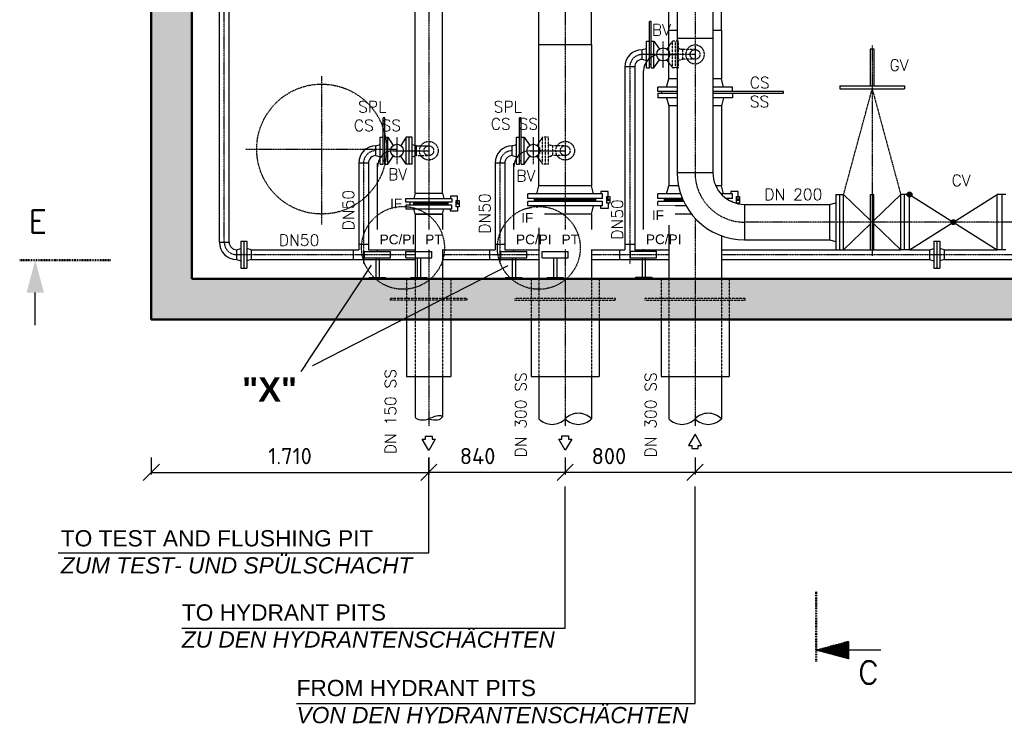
# Model space of a CAD drawing. Header units: millimetres. Extents: x -197187 to 241957296, y -45270 to 70505.
# Tile 62 of 116: x 41489 to 47554, y 1117 to 5499. Entities that reach past the tile are written whole.
import ezdxf
from ezdxf.enums import TextEntityAlignment as Align

# ---------------------------------------------------------------- set-up
doc = ezdxf.new("R2010")
doc.units = ezdxf.units.MM
doc.header["$LTSCALE"] = 0.5
doc.linetypes.add('DASHDOT', pattern=[1, 0.5, -0.25, 0, -0.25])
doc.linetypes.add('HIDDEN', pattern=[0.375, 0.25, -0.125])
for name, color, linetype in [('17', 7, 'Continuous'), ('21', 7, 'Continuous'), ('41', 7, 'Continuous'), ('BEMAßUNG', 7, 'Continuous'), ('Beschriftung', 7, 'Continuous'), ('P-MU050ENTL', 7, 'Continuous'), ('P-MU150AUSL', 7, 'Continuous'), ('P-MU200EINL', 7, 'Continuous'), ('P-MU250AUSL', 7, 'Continuous'), ('P-MU250AUSL1', 7, 'Continuous'), ('P-MU300AUSL', 7, 'Continuous')]:
    doc.layers.add(name, color=color, linetype=linetype)
doc.styles.add('LBB3.5M1000', font='isocp.shx', dxfattribs={"height": 3.5})
doc.styles.add('ROMANS', font='ROMANS', dxfattribs={"height": 0.2})
doc.styles.get("Standard").update_dxf_attribs({"font": 'isocpeur.ttf'})
doc.dimstyles.new('DIN', dxfattribs={"dimtxt": 2.5, "dimasz": 2.5, "dimexe": 1.25, "dimexo": 0.625, "dimtad": 1, "dimtih": 1, "dimdec": 4, "dimdsep": 46, "dimlunit": 6, "dimtxsty": 'Standard', "dimcen": 2.5, "dimadec": 0, "dimazin": 0, "dimtfac": 1, "dimtdec": 4, "dimtmove": 0, "dimatfit": 3, "dimfxl": 0, "dimtvp": 1, "dimtolj": 1, "dimtzin": 0, "dimarcsym": 0})

# ---------------------------------------------------------------- blocks, each defined once
blk = doc.blocks.new('SPFEIL')
at = {"layer": '17', "color": 7, "linetype": 'Continuous'}
blk.add_line((-20, 0), (-10, 0), dxfattribs=at)
blk.add_solid([(-10, -2.6795), (0, 0), (-10, 2.6795)], dxfattribs=at)
blk = doc.blocks.new('PFEIL')
at = {"layer": '17', "color": 7, "linetype": 'Continuous'}
for p, q in [((-40, 0), (-20, 0)), ((-20, 5.359), (-20, -5.359)), ((0, 0), (-20, 5.359)), ((-20, 5.0491), (-18.8434, 5.0491)), ((-20, 4.5991), (-17.164, 4.5991)), ((-20, 4.1491), (-15.4846, 4.1491)), ((-20, 3.6991), (-13.8052, 3.6991)), ((-20, 3.2491), (-12.1258, 3.2491)), ((-20, 2.7991), (-10.4464, 2.7991)), ((-20, 2.3491), (-8.7669, 2.3491)), ((-20, 1.8991), (-7.0875, 1.8991)), ((-20, 1.4491), (-5.4081, 1.4491)), ((-20, 0.9991), (-3.7287, 0.9991)), ((-20, 0.5491), (-2.0493, 0.5491)), ((-20, 0.0991), (-0.3698, 0.0991)), ((-20, -5.359), (0, 0)), ((-20, -0.3509), (-1.3096, -0.3509)), ((-20, -0.8009), (-2.989, -0.8009)), ((-20, -1.2509), (-4.6684, -1.2509)), ((-20, -1.7009), (-6.3478, -1.7009)), ((-20, -2.1509), (-8.0272, -2.1509)), ((-20, -2.6009), (-9.7067, -2.6009)), ((-20, -3.0509), (-11.3861, -3.0509)), ((-20, -3.5009), (-13.0655, -3.5009)), ((-20, -3.9509), (-14.7449, -3.9509)), ((-20, -4.4009), (-16.4243, -4.4009)), ((-20, -4.8509), (-18.1038, -4.8509)), ((-20, -5.3009), (-19.7832, -5.3009))]:
    blk.add_line(p, q, dxfattribs=at)
blk = doc.blocks.new('_Oblique')
at = {"color": 0, "linetype": 'ByBlock', "lineweight": -2}
blk.add_line((-0.5, -0.5), (0.5, 0.5), dxfattribs=at)
blk = doc.blocks.new('*D33')
at = {"layer": 'BEMAßUNG', "color": 0, "lineweight": -2, "transparency": 16777216}
for p, q in [((42299.1, 2802), (42299.1, 2698.9)), ((44009.1, 2802), (44009.1, 2698.9)), ((42299.1, 2711.4), (44009.1, 2711.4))]:
    blk.add_line(p, q, dxfattribs=at)
at = {"layer": 'DEFPOINTS', "color": 0, "transparency": 16777216}
for p in [(42299.1, 3652), (44009.1, 3652), (44009.1, 2711.4)]:
    blk.add_point(p, dxfattribs=at)
at = {"layer": 'BEMAßUNG', "color": 0, "lineweight": -2, "transparency": 16777216, "xscale": 100, "yscale": 100, "zscale": 100, "rotation": 180}
blk.add_blockref('_Oblique', (42299.1, 2711.4), dxfattribs=at)
at = {"layer": 'BEMAßUNG', "color": 0, "lineweight": -2, "transparency": 16777216, "xscale": 100, "yscale": 100, "zscale": 100}
blk.add_blockref('_Oblique', (44009.1, 2711.4), dxfattribs=at)
at = {"layer": 'BEMAßUNG', "color": 0, "transparency": 16777216, "insert": (43154.1, 2811.4), "char_height": 100, "attachment_point": 5}
blk.add_mtext('\\A1;1.710', dxfattribs=at)
blk = doc.blocks.new('*D34')
at = {"layer": 'BEMAßUNG', "color": 0, "lineweight": -2, "transparency": 16777216}
for p, q in [((44009.1, 2802), (44009.1, 2698.9)), ((44849.1, 2802), (44849.1, 2698.9)), ((44849.1, 2711.4), (44009.1, 2711.4))]:
    blk.add_line(p, q, dxfattribs=at)
at = {"layer": 'DEFPOINTS', "color": 0, "transparency": 16777216}
for p in [(44009.1, 3652), (44849.1, 3652), (44009.1, 2711.4)]:
    blk.add_point(p, dxfattribs=at)
at = {"layer": 'BEMAßUNG', "color": 0, "lineweight": -2, "transparency": 16777216, "xscale": 100, "yscale": 100, "zscale": 100, "rotation": 180}
blk.add_blockref('_Oblique', (44009.1, 2711.4), dxfattribs=at)
at = {"layer": 'BEMAßUNG', "color": 0, "lineweight": -2, "transparency": 16777216, "xscale": 100, "yscale": 100, "zscale": 100}
blk.add_blockref('_Oblique', (44849.1, 2711.4), dxfattribs=at)
at = {"layer": 'BEMAßUNG', "color": 0, "transparency": 16777216, "insert": (44309.6, 2811.4), "char_height": 100, "attachment_point": 5}
blk.add_mtext('\\A1;840', dxfattribs=at)
blk = doc.blocks.new('*D35')
at = {"layer": 'BEMAßUNG', "color": 0, "lineweight": -2, "transparency": 16777216}
for p, q in [((44849.1, 2802), (44849.1, 2698.9)), ((45649.1, 2802), (45649.1, 2698.9)), ((45649.1, 2711.4), (44849.1, 2711.4))]:
    blk.add_line(p, q, dxfattribs=at)
at = {"layer": 'DEFPOINTS', "color": 0, "transparency": 16777216}
for p in [(44849.1, 3652), (45649.1, 3652), (44849.1, 2711.4)]:
    blk.add_point(p, dxfattribs=at)
at = {"layer": 'BEMAßUNG', "color": 0, "lineweight": -2, "transparency": 16777216, "xscale": 100, "yscale": 100, "zscale": 100, "rotation": 180}
blk.add_blockref('_Oblique', (44849.1, 2711.4), dxfattribs=at)
at = {"layer": 'BEMAßUNG', "color": 0, "lineweight": -2, "transparency": 16777216, "xscale": 100, "yscale": 100, "zscale": 100}
blk.add_blockref('_Oblique', (45649.1, 2711.4), dxfattribs=at)
at = {"layer": 'BEMAßUNG', "color": 0, "transparency": 16777216, "insert": (45118.5, 2811.4), "char_height": 100, "attachment_point": 5}
blk.add_mtext('\\A1;800', dxfattribs=at)
blk = doc.blocks.new('*D36')
at = {"layer": 'BEMAßUNG', "color": 0, "lineweight": -2, "transparency": 16777216}
for p, q in [((45649.1, 2802), (45649.1, 2698.9)), ((51049.1, 2802), (51049.1, 2698.9)), ((51049.1, 2711.4), (45649.1, 2711.4))]:
    blk.add_line(p, q, dxfattribs=at)
at = {"layer": 'DEFPOINTS', "color": 0, "transparency": 16777216}
for p in [(45649.1, 3652), (51049.1, 3652), (45649.1, 2711.4)]:
    blk.add_point(p, dxfattribs=at)
at = {"layer": 'BEMAßUNG', "color": 0, "lineweight": -2, "transparency": 16777216, "xscale": 100, "yscale": 100, "zscale": 100, "rotation": 180}
blk.add_blockref('_Oblique', (45649.1, 2711.4), dxfattribs=at)
at = {"layer": 'BEMAßUNG', "color": 0, "lineweight": -2, "transparency": 16777216, "xscale": 100, "yscale": 100, "zscale": 100}
blk.add_blockref('_Oblique', (51049.1, 2711.4), dxfattribs=at)
at = {"layer": 'BEMAßUNG', "color": 0, "transparency": 16777216, "insert": (48349.1, 2811.4), "char_height": 100, "attachment_point": 5}
blk.add_mtext('\\A1;5.400', dxfattribs=at)

msp = doc.modelspace()

# ---------------------------------------------------------------- hatches: boundary and pattern name
at = {"lineweight": 5}
h = msp.add_hatch(dxfattribs=at)
h.set_pattern_fill('NET3', color=256)
h.set_pattern_definition([(0, (89128.041, 7576.4478), (0, 3.175), []), (60, (89128.041, 7576.4478), (-2.74963066, 1.5875), []), (120, (89128.041, 7576.4478), (-2.74963066, -1.5875), [])])
h.paths.add_polyline_path([(43891.633, 4375.018), (43891.633, 4357.018), (44126.633, 4357.018), (44126.633, 4375.018)])
h = msp.add_hatch(color=256)
h.dxf.hatch_style = 1
h.paths.add_polyline_path([(44186.636, 4359.771), (44181.226, 4369.142), (44192.047, 4369.142)])
h = msp.add_hatch(dxfattribs=at)
h.set_pattern_fill('NET3', color=256)
h.paths.add_polyline_path([(44849.132, 4398.018), (44660.632, 4398.018), (44660.632, 4380.018), (44849.132, 4380.018)])
h.paths.add_polyline_path([(45037.632, 4398.018), (44849.132, 4398.018), (44849.132, 4380.018), (45037.632, 4380.018)])
h = msp.add_hatch(color=256)
h.dxf.hatch_style = 1
h.paths.add_polyline_path([(45114.136, 4382.771), (45108.726, 4392.142), (45119.546, 4392.142)])
h = msp.add_hatch(dxfattribs=at)
h.set_pattern_fill('NET3', color=256)
h.set_pattern_definition([(0, (800, 0), (0, 3.175), []), (60, (800, 0), (-2.74963066, 1.5875), []), (120, (800, 0), (-2.74963066, -1.5875), [])])
edge = h.paths.add_edge_path()
edge.add_arc((45954.132, 4557.018), 414.55, 202.5536543, 205.2753586)
edge.add_line((45579.269, 4380.018), (45460.632, 4380.018))
edge.add_line((45460.632, 4380.018), (45460.632, 4398.018))
edge.add_line((45460.632, 4398.018), (45571.287, 4398.018))
h = msp.add_hatch(color=256)
h.dxf.hatch_style = 1
h.paths.add_polyline_path([(45914.136, 4382.771), (45908.726, 4392.142), (45919.546, 4392.142)])

# ---------------------------------------------------------------- linework, layer by layer
for p, q in [((44687.182, 5345.018), (44687.182, 5640.068)), ((45011.082, 5345.018), (45011.082, 5640.068)), ((45487.182, 5434.018), (45487.182, 5640.068)), ((45811.082, 5434.018), (45811.082, 5640.068)), ((44687.182, 5345.018), (45011.082, 5345.018)), ((44687.182, 4476.018), (44687.182, 5345.018)), ((45011.082, 5345.018), (45011.082, 4476.018)), ((45487.182, 4968.018), (45487.182, 4476.018)), ((45811.082, 4968.018), (45811.082, 4476.018)), ((44093.283, 4430.018), (44101.633, 4397.018)), ((44126.633, 4375.018), (44126.633, 4357.018)), ((44093.283, 4302.018), (44101.633, 4335.018)), ((44639.632, 3302.018), (45058.632, 3302.018)), ((45439.632, 3302.018), (45858.632, 3302.018))]:
    msp.add_line(p, q)
for points in [[(45539.582, 5134.018), (45487.182, 5134.018), (45487.182, 5434.018), (45539.582, 5434.018)], [(45758.682, 5434.018), (45811.082, 5434.018), (45811.082, 5134.018), (45758.682, 5134.018)], [(45539.582, 5056.018), (45442.513, 5056.018), (45442.513, 5046.018), (45539.582, 5046.018)], [(45758.682, 5046.018), (46193.907, 5046.018), (46193.907, 5056.018), (45758.682, 5056.018)], [(45114.136, 4382.771), (45114.136, 4441.691), (45069.589, 4441.691), (45069.589, 4426.018)], [(45914.136, 4382.771), (45914.136, 4441.691), (45869.589, 4441.691), (45869.589, 4426.018)], [(44186.636, 4366.018), (44186.636, 4412.691), (44142.09, 4412.691), (44142.09, 4397.018)], [(45114.136, 4368.771), (45114.136, 4336.346), (45069.589, 4336.346), (45069.589, 4352.018)], [(45914.136, 4368.771), (45914.136, 4365.705)], [(44186.636, 4345.771), (44186.636, 4319.346), (44142.09, 4319.346), (44142.09, 4335.018)]]:
    msp.add_lwpolyline(points)
for points in [[(44177.645, 4386.266), (44195.627, 4386.266), (44195.627, 4345.771), (44177.645, 4345.771)], [(44186.636, 4359.771), (44181.226, 4369.142), (44192.047, 4369.142)], [(45105.145, 4409.266), (45123.127, 4409.266), (45123.127, 4368.771), (45105.145, 4368.771)], [(45114.136, 4382.771), (45108.726, 4392.142), (45119.546, 4392.142)], [(45905.145, 4409.266), (45923.127, 4409.266), (45923.127, 4368.771), (45905.145, 4368.771)], [(45914.136, 4382.771), (45908.726, 4392.142), (45919.546, 4392.142)]]:
    msp.add_lwpolyline(points, close=True)
for centre, start, end in [((44768.157, 3120.117), 224.291729, 315.7082345), ((44930.107, 2962.122), 44.2917655, 135.708271), ((44930.107, 3120.117), 224.2917655, 315.708271), ((45568.157, 3120.117), 224.291729, 315.7082345), ((45730.107, 2962.122), 44.2917655, 135.708271), ((45730.107, 3120.117), 224.2917655, 315.708271)]:
    msp.add_arc(centre, 113.126, start, end)
at = {"layer": '17', "linetype": 'DASHDOT', "lineweight": 50, "ltscale": 20}
for p, q in [((42049.256, 4018.117), (41488.897, 4018.117)), ((46394.227, 1546.741), (46394.227, 1979.313))]:
    msp.add_line(p, q, dxfattribs=at)
at = {"layer": '21', "linetype": 'DASHDOT', "ltscale": 10}
msp.add_line((42881.445, 4702.018), (43815.974, 4702.018), dxfattribs=at)
at = {"layer": '21', "linetype": 'Continuous', "ltscale": 10}
msp.add_line((47120.132, 3969.518), (47156.132, 3969.518), dxfattribs=at)
at = {"layer": '21', "linetype": 'Continuous', "lineweight": 50, "ltscale": 10}
for p, q in [((42549.132, 3902.018), (53349.132, 3902.018)), ((42299.132, 3652.018), (53099.132, 3652.018))]:
    msp.add_line(p, q, dxfattribs=at)
at = {"layer": '21', "linetype": 'DASHDOT', "ltscale": 10}
msp.add_circle((43349.132, 4702.018), 400, dxfattribs=at)
at = {"layer": '41', "linetype": 'Continuous', "lineweight": 50, "ltscale": 10}
for p, q in [((42299.132, 3652.018), (42299.132, 14402.018)), ((42549.132, 3902.018), (42549.132, 14152.018))]:
    msp.add_line(p, q, dxfattribs=at)
at = {"layer": '41', "linetype": 'Continuous', "ltscale": 10}
for p, q in [((45432.432, 5284.018), (45539.582, 5284.018)), ((45277.282, 5208.018), (45216.982, 5208.018)), ((45332.432, 4072.926), (45332.432, 5184.018)), ((43792.432, 4692.018), (44009.132, 4692.018)), ((44632.432, 4692.018), (44849.132, 4692.018)), ((43692.432, 4072.018), (43692.432, 4616.018)), ((44532.432, 4072.018), (44532.432, 4616.018)), ((43612.432, 4072.018), (43772.432, 4072.018)), ((43612.432, 4032.018), (43612.432, 4072.018)), ((43772.432, 4032.018), (43772.432, 4072.018)), ((44027.499, 4032.018), (44027.499, 4072.018)), ((44452.432, 4072.018), (44612.432, 4072.018)), ((44452.432, 4032.018), (44452.432, 4072.018)), ((44612.432, 4032.018), (44612.432, 4072.018)), ((44867.499, 4032.018), (44867.499, 4072.018)), ((45252.432, 4072.926), (45412.432, 4072.926)), ((45252.432, 4032.926), (45252.432, 4072.926)), ((45412.432, 4032.926), (45412.432, 4072.926)), ((47564.132, 4082.018), (47510.132, 4082.018)), ((43612.432, 4032.018), (43772.432, 4032.018)), ((43682.432, 4032.018), (43682.432, 3912.018)), ((43702.432, 4032.018), (43702.432, 3912.018)), ((43867.499, 4032.018), (44027.499, 4032.018)), ((43937.499, 4032.018), (43937.499, 3912.018)), ((43957.499, 4032.018), (43957.499, 3912.018)), ((44452.432, 4032.018), (44612.432, 4032.018)), ((44522.432, 4032.018), (44522.432, 3912.018)), ((44542.432, 4032.018), (44542.432, 3912.018)), ((44707.499, 4032.018), (44867.499, 4032.018)), ((44777.499, 4032.018), (44777.499, 3912.018)), ((44797.499, 4032.018), (44797.499, 3912.018)), ((45252.432, 4032.926), (45412.432, 4032.926)), ((45322.432, 4032.926), (45322.432, 3912.926)), ((45342.432, 4032.926), (45342.432, 3912.926)), ((43642.432, 3912.018), (43742.432, 3912.018)), ((43642.432, 3912.018), (43642.432, 3902.018)), ((43742.432, 3912.018), (43742.432, 3902.018)), ((43897.499, 3912.018), (43997.499, 3912.018)), ((43897.499, 3912.018), (43897.499, 3902.018)), ((43997.499, 3912.018), (43997.499, 3902.018)), ((44482.432, 3912.018), (44482.432, 3902.018)), ((44482.432, 3912.018), (44582.432, 3912.018)), ((44582.432, 3912.018), (44582.432, 3902.018)), ((44737.499, 3912.018), (44837.499, 3912.018)), ((44737.499, 3912.018), (44737.499, 3902.018)), ((44837.499, 3912.018), (44837.499, 3902.018)), ((45282.432, 3912.926), (45282.432, 3902.926)), ((45282.432, 3912.926), (45382.432, 3912.926)), ((45382.432, 3912.926), (45382.432, 3902.926))]:
    msp.add_line(p, q, dxfattribs=at)
at = {"layer": '41', "linetype": 'DASHDOT', "ltscale": 10}
msp.add_line((43349.132, 4236.966), (43349.132, 5150.473), dxfattribs=at)
at = {"layer": '41', "linetype": 'HIDDEN', "ltscale": 10}
msp.add_line((43923.188, 4724.833), (43924.982, 4724.352), dxfattribs=at)
at = {"layer": '41', "linetype": 'Continuous', "ltscale": 10}
for centre in [(45432.432, 5184.018), (43792.432, 4592.018), (44632.432, 4592.018)]:
    msp.add_arc(centre, 100, 90, 180, dxfattribs=at)
at = {"layer": 'BEMAßUNG', "linetype": 'Continuous', "ltscale": 10}
msp.add_line((43223.421, 3331.551), (44497.903, 3986.107), dxfattribs=at)
at = {"layer": 'P-MU050ENTL', "linetype": 'DASHDOT', "ltscale": 10}
for p, q in [((42749.132, 4128.018), (42749.132, 9199.538)), ((45453.132, 5202.426), (45453.132, 5367.426)), ((45649.132, 5284.018), (45323.132, 5284.018)), ((45247.132, 5208.018), (45247.132, 3993.003)), ((43813.132, 4609.518), (43813.132, 4774.518)), ((44653.132, 4609.518), (44653.132, 4774.518)), ((43607.132, 4616.018), (43607.132, 3996.769)), ((44447.132, 4616.018), (44447.132, 3996.769)), ((42825.132, 4052.018), (43924.982, 4052.018)), ((44093.282, 4052.018), (44687.182, 4052.018)), ((45011.082, 4052.018), (45487.182, 4052.018)), ((45811.082, 4052.018), (48052.432, 4052.018))]:
    msp.add_line(p, q, dxfattribs=at)
at = {"layer": 'P-MU050ENTL', "linetype": 'Continuous', "ltscale": 10}
for p, q in [((42718.982, 4128.018), (42718.982, 6546.538)), ((42779.282, 4128.018), (42779.282, 6546.538)), ((45368.132, 5367.426), (45368.132, 5487.926)), ((45378.132, 5487.926), (45368.132, 5487.926)), ((45378.132, 5367.426), (45378.132, 5487.926)), ((45350.132, 5202.426), (45350.132, 5367.426)), ((45350.132, 5367.426), (45368.132, 5367.426)), ((45368.132, 5202.426), (45368.132, 5367.426)), ((45378.132, 5202.426), (45378.132, 5367.426)), ((45378.132, 5367.426), (45396.132, 5367.426)), ((45396.132, 5202.426), (45396.132, 5367.426)), ((45396.132, 5367.426), (45430.395, 5317.835)), ((45323.132, 5315.076), (45350.132, 5322.31)), ((45323.132, 5254.776), (45323.132, 5315.076)), ((45487.182, 5333.301), (45475.869, 5316.928)), ((45323.132, 5254.776), (45350.132, 5247.541)), ((45378.132, 5222.926), (45368.132, 5222.926)), ((45396.132, 5202.426), (45430.395, 5252.016)), ((45487.182, 5235.643), (45475.869, 5252.016)), ((45216.982, 5208.018), (45216.982, 4082.168)), ((45277.282, 5208.018), (45277.282, 4082.168)), ((45350.132, 5202.426), (45368.132, 5202.426)), ((45378.132, 5202.426), (45396.132, 5202.426)), ((43738.132, 4895.018), (43728.132, 4895.018)), ((43728.132, 4774.518), (43728.132, 4895.018)), ((43738.132, 4774.518), (43738.132, 4895.018)), ((44578.132, 4895.018), (44568.132, 4895.018)), ((44568.132, 4774.518), (44568.132, 4895.018)), ((44578.132, 4774.518), (44578.132, 4895.018)), ((43710.132, 4609.518), (43710.132, 4774.518)), ((43710.132, 4774.518), (43728.132, 4774.518)), ((43728.132, 4609.518), (43728.132, 4774.518)), ((43738.132, 4609.518), (43738.132, 4774.518)), ((43738.132, 4774.518), (43756.132, 4774.518)), ((43756.132, 4609.518), (43756.132, 4774.518)), ((43756.132, 4774.518), (43790.395, 4724.928)), ((43870.132, 4774.518), (43835.869, 4724.928)), ((43870.132, 4609.518), (43870.132, 4774.518)), ((43906.132, 4774.518), (43870.132, 4774.518)), ((43888.132, 4609.518), (43888.132, 4774.518)), ((43906.132, 4609.518), (43906.132, 4774.518)), ((44550.132, 4609.518), (44550.132, 4774.518)), ((44550.132, 4774.518), (44568.132, 4774.518)), ((44568.132, 4609.518), (44568.132, 4774.518)), ((44578.132, 4609.518), (44578.132, 4774.518)), ((44578.132, 4774.518), (44596.132, 4774.518)), ((44596.132, 4609.518), (44596.132, 4774.518)), ((44596.132, 4774.518), (44630.395, 4724.928)), ((44687.182, 4741.301), (44675.869, 4724.928)), ((43683.132, 4722.168), (43710.132, 4729.403)), ((43683.132, 4661.868), (43683.132, 4722.168)), ((43906.132, 4729.403), (43924.982, 4724.352)), ((43933.132, 4722.168), (43924.982, 4724.352)), ((43933.132, 4661.868), (43933.132, 4722.168)), ((43933.132, 4722.168), (44009.132, 4722.168)), ((44523.132, 4722.168), (44550.132, 4729.403)), ((44523.132, 4661.868), (44523.132, 4722.168)), ((44773.132, 4722.168), (44766.031, 4724.071)), ((43576.982, 4616.018), (43576.982, 4082.168)), ((43637.282, 4616.018), (43576.982, 4616.018)), ((43637.282, 4616.018), (43637.282, 4082.168)), ((43683.132, 4661.868), (43710.132, 4654.634)), ((43738.132, 4630.018), (43728.132, 4630.018)), ((43756.132, 4609.518), (43790.395, 4659.109)), ((43870.132, 4609.518), (43835.869, 4659.109)), ((43906.132, 4654.634), (43924.982, 4659.685)), ((43933.132, 4661.868), (43924.982, 4659.685)), ((44416.982, 4616.018), (44416.982, 4082.168)), ((44477.282, 4616.018), (44416.982, 4616.018)), ((44477.282, 4616.018), (44477.282, 4082.168)), ((44523.132, 4661.868), (44550.132, 4654.634)), ((44578.132, 4630.018), (44568.132, 4630.018)), ((44596.132, 4609.518), (44630.395, 4659.109)), ((44687.182, 4642.736), (44675.869, 4659.109)), ((43710.132, 4609.518), (43728.132, 4609.518)), ((43738.132, 4609.518), (43756.132, 4609.518)), ((43906.132, 4609.518), (43870.132, 4609.518)), ((44550.132, 4609.518), (44568.132, 4609.518)), ((44578.132, 4609.518), (44596.132, 4609.518)), ((42718.982, 4128.018), (42779.282, 4128.018)), ((42852.132, 4134.518), (42888.132, 4134.518)), ((42852.132, 4134.518), (42852.132, 3969.518)), ((42870.132, 4134.518), (42870.132, 3969.518)), ((42888.132, 4134.518), (42888.132, 3969.518)), ((47120.132, 4134.518), (47120.132, 3969.518)), ((47120.132, 4134.518), (47156.132, 4134.518)), ((47138.132, 4134.518), (47138.132, 3969.518)), ((47156.132, 4134.518), (47156.132, 3969.518)), ((42825.132, 4082.168), (42852.132, 4089.403)), ((42825.132, 4082.168), (42825.132, 4021.868)), ((42915.132, 4082.168), (42888.132, 4089.403)), ((42915.132, 4082.168), (43576.982, 4082.168)), ((42915.132, 4082.168), (42915.132, 4021.868)), ((43543.132, 4082.168), (43543.132, 4021.868)), ((43576.982, 4116.018), (43637.282, 4116.018)), ((43637.282, 4082.168), (43924.982, 4082.168)), ((44093.282, 4082.168), (44416.982, 4082.168)), ((44383.132, 4082.168), (44383.132, 4021.868)), ((44416.982, 4116.018), (44477.282, 4116.018)), ((44477.282, 4082.168), (44687.182, 4082.168)), ((45011.082, 4082.168), (45216.982, 4082.168)), ((45183.132, 4082.168), (45183.132, 4021.868)), ((45216.982, 4116.018), (45277.282, 4116.018)), ((45277.282, 4082.168), (45487.182, 4082.168)), ((45811.082, 4082.168), (46516.132, 4082.168)), ((46564.288, 4082.168), (46730.132, 4082.168)), ((46750.132, 4082.168), (46915.976, 4082.168)), ((46970.132, 4082.018), (46916.132, 4082.018)), ((46970.37, 4082.168), (47093.132, 4082.168)), ((47093.132, 4082.168), (47120.132, 4089.403)), ((47093.132, 4082.168), (47093.132, 4021.868)), ((47183.132, 4082.168), (47156.132, 4089.403)), ((47183.132, 4082.168), (47509.894, 4082.168)), ((47183.132, 4082.168), (47183.132, 4021.868)), ((42825.132, 4021.868), (42852.132, 4014.634)), ((42915.132, 4021.868), (42888.132, 4014.634)), ((42915.132, 4021.868), (43924.982, 4021.868)), ((44093.282, 4021.868), (44687.182, 4021.868)), ((45011.082, 4021.868), (45487.182, 4021.868)), ((45811.082, 4021.868), (47093.132, 4021.868)), ((47093.132, 4021.868), (47120.132, 4014.634)), ((47183.132, 4021.868), (47156.132, 4014.634)), ((47183.132, 4021.868), (48142.432, 4021.868)), ((42852.132, 3969.518), (42888.132, 3969.518))]:
    msp.add_line(p, q, dxfattribs=at)
at = {"layer": 'P-MU050ENTL', "linetype": 'HIDDEN', "ltscale": 10}
for p, q in [((45487.182, 5333.301), (45510.132, 5366.518)), ((45510.132, 5202.426), (45510.132, 5367.426)), ((45546.132, 5367.426), (45510.132, 5367.426)), ((45528.132, 5202.426), (45528.132, 5367.426)), ((45546.132, 5202.426), (45546.132, 5367.426)), ((45546.132, 5322.31), (45564.982, 5317.259)), ((45573.132, 5315.076), (45566.031, 5316.978)), ((45573.132, 5254.776), (45573.132, 5315.076)), ((45649.132, 5315.076), (45573.132, 5315.076)), ((45487.182, 5235.643), (45510.132, 5202.426)), ((45573.132, 5254.776), (45546.132, 5247.541)), ((45649.132, 5254.776), (45573.132, 5254.776)), ((45546.132, 5202.426), (45510.132, 5202.426)), ((44687.182, 4741.301), (44710.132, 4774.518)), ((44710.132, 4609.518), (44710.132, 4774.518)), ((44746.132, 4774.518), (44710.132, 4774.518)), ((44728.132, 4609.518), (44728.132, 4774.518)), ((44746.132, 4609.518), (44746.132, 4774.518)), ((44746.132, 4729.403), (44764.982, 4724.352)), ((44773.132, 4661.868), (44773.132, 4722.168)), ((44849.132, 4722.168), (44773.132, 4722.168)), ((43933.132, 4661.868), (44009.132, 4661.868)), ((44687.182, 4642.736), (44710.132, 4609.518)), ((44746.132, 4654.634), (44764.982, 4659.685)), ((44773.132, 4661.868), (44759.431, 4658.197)), ((44849.132, 4661.868), (44773.132, 4661.868)), ((44746.132, 4609.518), (44710.132, 4609.518))]:
    msp.add_line(p, q, dxfattribs=at)
at = {"layer": 'P-MU050ENTL', "linetype": 'Continuous', "ltscale": 10}
for centre in [(45453.132, 5284.926), (43813.132, 4692.018), (44653.132, 4692.018)]:
    msp.add_circle(centre, 40, dxfattribs=at)
at = {"layer": 'P-MU050ENTL', "linetype": 'HIDDEN', "ltscale": 10}
for centre, radius in [((45649.132, 5284.926), 30.15), ((44009.132, 4692.018), 57.5), ((44849.132, 4692.018), 57.5), ((44009.132, 4692.018), 30.15), ((44849.132, 4692.018), 30.15)]:
    msp.add_circle(centre, radius, dxfattribs=at)
msp.add_arc((45649.132, 5284.926), 57.5, 90, 89.999427, dxfattribs=at)
at = {"layer": 'P-MU050ENTL', "linetype": 'Continuous', "ltscale": 10}
for centre, radius, start, end in [((45323.132, 5208.018), 106.15, 90, 180), ((45323.132, 5208.018), 45.85, 90, 180), ((43683.132, 4616.018), 106.15, 90, 180), ((44523.132, 4616.018), 106.15, 90, 180), ((43683.132, 4616.018), 45.85, 90, 180), ((44523.132, 4616.018), 45.85, 90, 180), ((42825.132, 4128.018), 106.15, 180, 270), ((42825.132, 4128.018), 45.85, 180, 270)]:
    msp.add_arc(centre, radius, start, end, dxfattribs=at)
at = {"layer": 'P-MU050ENTL', "linetype": 'DASHDOT', "ltscale": 10}
for centre, start, end in [((45323.132, 5208.018), 90, 180), ((43683.132, 4616.018), 90, 180), ((44523.132, 4616.018), 90, 180), ((42825.132, 4128.018), 180, 270)]:
    msp.add_arc(centre, 76, start, end, dxfattribs=at)
at = {"layer": 'P-MU150AUSL', "linetype": 'Continuous', "ltscale": 10}
for p, q in [((43924.983, 4430.018), (43924.982, 5640.068)), ((44093.283, 4430.018), (44093.282, 5640.068)), ((44093.282, 4302.018), (43924.982, 4302.018)), ((44093.282, 4302.018), (44093.282, 3902.018)), ((43872.632, 3652.018), (43872.632, 3302.018)), ((44145.632, 3652.018), (44145.632, 3302.018)), ((43872.632, 3302.018), (44145.632, 3302.018)), ((43924.982, 3302.018), (43924.982, 3053.036)), ((44093.282, 3302.018), (44093.282, 3053.036))]:
    msp.add_line(p, q, dxfattribs=at)
at = {"layer": 'P-MU150AUSL'}
msp.add_line((46119.934, 5056.018), (45879.132, 5056.018), dxfattribs=at)
at = {"layer": 'P-MU150AUSL', "linetype": 'HIDDEN', "ltscale": 10}
for p, q in [((43872.632, 3902.018), (43872.632, 3652.018)), ((43924.982, 3902.018), (43924.982, 3302.018)), ((44093.282, 3902.018), (44093.282, 3302.018)), ((44145.632, 3902.018), (44145.632, 3652.018)), ((44245.632, 3782.018), (43772.632, 3782.018)), ((43772.632, 3772.018), (43772.632, 3782.018)), ((44245.632, 3772.018), (43772.632, 3772.018)), ((44245.632, 3772.018), (44245.632, 3782.018))]:
    msp.add_line(p, q, dxfattribs=at)
at = {"layer": 'P-MU150AUSL', "linetype": 'Continuous', "ltscale": 10}
msp.add_lwpolyline([(44009.132, 2845.865), (43969.132, 2915.146), (43989.132, 2915.146), (43989.132, 2935.146), (44029.132, 2935.146), (44029.132, 2915.146), (44049.132, 2915.146), (44009.132, 2845.865)], close=True, dxfattribs=at)
for centre, major_axis, ratio, start_param, end_param in [((44002.003, 3084.141), (-77.02, -31.104), 0.51427667, 0, 1.57079633), ((44015.49, 3084.141), (77.02, -31.104), 0.51427667, 4.83132871, 6.28318531), ((44027.642, 3023.268), (65.64, 29.769), 0.32393588, 0, 1.57079633)]:
    msp.add_ellipse(centre, major_axis=major_axis, ratio=ratio, start_param=start_param, end_param=end_param, dxfattribs=at)
at = {"layer": 'P-MU200EINL', "linetype": 'Continuous', "ltscale": 10}
for p, q in [((45539.582, 5688.018), (45539.582, 4557.018)), ((45758.682, 5688.018), (45758.682, 4557.018)), ((45758.682, 5383.018), (45539.582, 5383.018)), ((46728.64, 5317.018), (46728.64, 5092.018)), ((46751.624, 5317.018), (46728.64, 5317.018)), ((46751.624, 5092.018), (46751.624, 5317.018)), ((46540.132, 5092.018), (46940.132, 5092.018)), ((46540.132, 5092.018), (46540.132, 5072.018)), ((46540.132, 5072.018), (46940.132, 5072.018)), ((46940.132, 5092.018), (46940.132, 5072.018)), ((45539.582, 4557.018), (45758.682, 4557.018)), ((46740.132, 4475.626), (46740.132, 4043.946)), ((46478.132, 4361.568), (46516.132, 4371.75)), ((46516.132, 4422.018), (46564.132, 4422.018)), ((46516.132, 4422.018), (46516.132, 4082.018)), ((46540.132, 4082.018), (46540.132, 4422.018)), ((46564.132, 4082.018), (46564.132, 4422.018)), ((46564.132, 4422.018), (46730.132, 4262.607)), ((46730.132, 4082.018), (46730.132, 4422.018)), ((46730.132, 4422.018), (46750.132, 4422.018)), ((46750.132, 4082.018), (46750.132, 4422.018)), ((46750.132, 4262.607), (46916.132, 4422.018)), ((46916.132, 4082.018), (46916.132, 4422.018)), ((46970.132, 4422.018), (46916.132, 4422.018)), ((46940.132, 4082.018), (46940.132, 4422.018)), ((46970.132, 4082.018), (47510.132, 4422.018)), ((46970.132, 4422.018), (47510.132, 4082.018)), ((46970.132, 4082.018), (46970.132, 4422.018)), ((46970.132, 4082.018), (46970.132, 4422.018)), ((47510.132, 4082.018), (47510.132, 4422.018)), ((47564.132, 4422.018), (47510.132, 4422.018)), ((47540.132, 4082.018), (47540.132, 4422.018)), ((45954.132, 4361.568), (46478.132, 4361.568)), ((45954.132, 4361.568), (45954.132, 4142.468)), ((46478.132, 4361.568), (46478.132, 4142.468)), ((46730.132, 4241.43), (46564.132, 4082.018)), ((46916.132, 4082.018), (46750.132, 4241.43)), ((45954.132, 4142.468), (46478.132, 4142.468)), ((46478.132, 4142.468), (46516.132, 4132.286)), ((46516.132, 4082.018), (46564.132, 4082.018)), ((46730.132, 4082.018), (46750.132, 4082.018))]:
    msp.add_line(p, q, dxfattribs=at)
at = {"layer": 'P-MU200EINL', "linetype": 'DASHDOT', "ltscale": 10}
for p, q in [((46740.132, 5339.767), (46740.132, 4082.168)), ((46564.132, 4422.018), (46740.132, 5072.018)), ((46740.132, 5072.018), (46916.132, 4422.018)), ((50744.132, 4252.018), (45954.132, 4252.018))]:
    msp.add_line(p, q, dxfattribs=at)
at = {"layer": 'P-MU200EINL', "linetype": 'Continuous', "ltscale": 10}
for centre, radius in [((46970.132, 4422.018), 15), ((46970.132, 4422.018), 12), ((46970.132, 4422.018), 9), ((46970.132, 4422.018), 6), ((46970.132, 4422.018), 3), ((46970.132, 4422.018), 3), ((47240.132, 4252.018), 15), ((47240.132, 4252.018), 12), ((47240.132, 4252.018), 9), ((47240.132, 4252.018), 6), ((47240.132, 4252.018), 3)]:
    msp.add_circle(centre, radius, dxfattribs=at)
at = {"layer": 'P-MU200EINL', "linetype": 'DASHDOT', "ltscale": 10}
msp.add_arc((45954.132, 4557.018), 305, 180, 270, dxfattribs=at)
at = {"layer": 'P-MU200EINL', "linetype": 'Continuous', "ltscale": 10}
msp.add_arc((45954.132, 4557.018), 195.45, 180, 270, dxfattribs=at)
at = {"layer": 'P-MU250AUSL', "linetype": 'DASHDOT', "ltscale": 10}
msp.add_line((45649.132, 6662.734), (45649.132, 4557.018), dxfattribs=at)
at = {"layer": 'P-MU250AUSL1', "linetype": 'DASHDOT', "ltscale": 10}
for p, q in [((44009.132, 6452.018), (44009.132, 2994.884)), ((44849.132, 5953.158), (44849.132, 2994.884)), ((45649.132, 4276.258), (45649.132, 2994.884))]:
    msp.add_line(p, q, dxfattribs=at)
at = {"layer": 'P-MU250AUSL1', "linetype": 'Continuous', "ltscale": 10}
for p, q in [((45011.082, 4302.018), (45011.082, 3902.018)), ((45811.082, 4167.932), (45811.082, 3902.018)), ((44639.632, 3652.018), (44639.632, 3302.018)), ((45058.632, 3652.018), (45058.632, 3302.018)), ((45439.632, 3652.018), (45439.632, 3302.018)), ((45858.632, 3652.018), (45858.632, 3302.018)), ((44687.182, 3302.018), (44687.182, 3041.12)), ((45011.082, 3302.018), (45011.082, 3041.12)), ((45487.182, 3302.018), (45487.182, 3041.12)), ((45811.082, 3302.018), (45811.082, 3041.12))]:
    msp.add_line(p, q, dxfattribs=at)
at = {"layer": 'P-MU250AUSL1', "linetype": 'HIDDEN', "ltscale": 10}
for p, q in [((44639.632, 3902.018), (44639.632, 3652.018)), ((44687.182, 3902.018), (44687.182, 3302.018)), ((45011.082, 3902.018), (45011.082, 3302.018)), ((45058.632, 3902.018), (45058.632, 3652.018)), ((45439.632, 3902.018), (45439.632, 3652.018)), ((45487.182, 3902.018), (45487.182, 3302.018)), ((45811.082, 3902.018), (45811.082, 3302.018)), ((45858.632, 3902.018), (45858.632, 3652.018))]:
    msp.add_line(p, q, dxfattribs=at)
for points in [[(45158.632, 3772.018), (45158.632, 3782.018), (44539.632, 3782.018), (44539.632, 3772.018)], [(45958.632, 3772.018), (45958.632, 3782.018), (45339.632, 3782.018), (45339.632, 3772.018)]]:
    msp.add_lwpolyline(points, close=True, dxfattribs=at)
at = {"layer": 'P-MU250AUSL1', "linetype": 'Continuous', "ltscale": 10}
for points in [[(44849.132, 2847.295), (44809.132, 2916.577), (44829.132, 2916.577), (44829.132, 2936.577), (44869.132, 2936.577), (44869.132, 2916.577), (44889.132, 2916.577), (44849.132, 2847.295)], [(45649.132, 2946.958), (45609.132, 2877.676), (45629.132, 2877.676), (45629.132, 2857.676), (45669.132, 2857.676), (45669.132, 2877.676), (45689.132, 2877.676), (45649.132, 2946.958)]]:
    msp.add_lwpolyline(points, close=True, dxfattribs=at)
at = {"layer": 'P-MU300AUSL', "linetype": 'Continuous', "ltscale": 10}
for p, q in [((45473.785, 5084.018), (45487.182, 5134.018)), ((45539.582, 5134.018), (45487.182, 5134.018)), ((45811.082, 5134.018), (45758.682, 5134.018)), ((45824.48, 5084.018), (45811.082, 5134.018)), ((45539.582, 5084.018), (45419.132, 5084.018)), ((45419.132, 5056.018), (45419.132, 5084.018)), ((45539.582, 5056.018), (45419.132, 5056.018)), ((45539.582, 5056.018), (45419.132, 5056.018)), ((45419.132, 5046.018), (45419.132, 5018.018)), ((45419.132, 5046.018), (45442.513, 5046.018)), ((45879.132, 5084.018), (45758.682, 5084.018)), ((45879.132, 5056.018), (45758.682, 5056.018)), ((45879.132, 5056.018), (45758.682, 5056.018)), ((45879.132, 5056.018), (45879.132, 5084.018)), ((45879.132, 5046.018), (45879.132, 5018.018)), ((45539.582, 5018.018), (45419.132, 5018.018)), ((45473.785, 5018.018), (45487.182, 4968.018)), ((45879.132, 5018.018), (45758.682, 5018.018)), ((45824.48, 5018.018), (45811.082, 4968.018)), ((45539.582, 4968.018), (45487.182, 4968.018)), ((45811.082, 4968.018), (45758.682, 4968.018)), ((44673.785, 4426.018), (44687.182, 4476.018)), ((45011.082, 4476.018), (44687.182, 4476.018)), ((45024.48, 4426.018), (45011.082, 4476.018)), ((45473.785, 4426.018), (45487.182, 4476.018)), ((45547.573, 4476.018), (45487.182, 4476.018)), ((45811.082, 4476.018), (45776.257, 4476.018)), ((45824.48, 4426.018), (45811.082, 4476.018)), ((45079.132, 4426.018), (44619.132, 4426.018)), ((44619.132, 4398.018), (44619.132, 4426.018)), ((45079.132, 4398.018), (44619.132, 4398.018)), ((44619.132, 4352.018), (44619.132, 4380.018)), ((45079.132, 4380.018), (44619.132, 4380.018)), ((44660.632, 4380.018), (44660.632, 4398.018)), ((45037.632, 4380.018), (45037.632, 4398.018)), ((45079.132, 4398.018), (45079.132, 4426.018)), ((45079.132, 4352.018), (45079.132, 4380.018)), ((45560.825, 4426.018), (45419.132, 4426.018)), ((45419.132, 4398.018), (45419.132, 4426.018)), ((45571.287, 4398.018), (45419.132, 4398.018)), ((45419.132, 4352.018), (45419.132, 4380.018)), ((45579.269, 4380.018), (45419.132, 4380.018)), ((45460.632, 4380.018), (45460.632, 4398.018)), ((45879.132, 4426.018), (45809.081, 4426.018)), ((45879.132, 4398.018), (45840.467, 4398.018)), ((45879.132, 4380.018), (45871.236, 4380.018)), ((45879.132, 4398.018), (45879.132, 4426.018)), ((45879.132, 4376.531), (45879.132, 4380.018)), ((45079.132, 4352.018), (44619.132, 4352.018)), ((44687.182, 4302.018), (44673.785, 4352.018)), ((45011.082, 4302.018), (45024.48, 4352.018)), ((45593.817, 4352.018), (45419.132, 4352.018)), ((45487.182, 4302.018), (45473.785, 4352.018)), ((45011.082, 4302.018), (44687.182, 4302.018)), ((45627.289, 4302.018), (45487.182, 4302.018))]:
    msp.add_line(p, q, dxfattribs=at)

# ---------------------------------------------------------------- block references
at = {"layer": '17', "linetype": 'Continuous', "lineweight": 50, "ltscale": 10}
for name, p, xscale, yscale, rotation in [('SPFEIL', (41584.82, 4018.117), 20, -20, 90), ('PFEIL', (46394.227, 1616.761), 10, -10, 180)]:
    msp.add_blockref(name, p, dxfattribs=dict(at, xscale=xscale, yscale=yscale, rotation=rotation))

# ---------------------------------------------------------------- texts
at = {"layer": '17', "linetype": 'Continuous', "lineweight": 50, "ltscale": 10, "style": 'ROMANS'}
msp.add_text('E', height=140, dxfattribs=at).set_placement((41542.779, 4256.308), align=Align.MIDDLE_LEFT)
msp.add_text('C', height=140, dxfattribs=at).set_placement((46654.093, 1409.465))
at = {"layer": 'BEMAßUNG', "linetype": 'Continuous', "ltscale": 10, "style": 'ROMANS'}
for s, p in [('DN50', (43548.535, 4201.226)), ('DN50', (44388.535, 4180.726)), ('DN50', (45205.189, 4143.815)), ('DN 150 SS', (43807.978, 2822.605)), ('DN 300 SS', (44610.672, 2802.932)), ('DN 300 SS', (45410.672, 2802.932))]:
    msp.add_text(s, height=70, rotation=90, dxfattribs=at).set_placement(p)
msp.add_text('DN 200', height=70, dxfattribs=at).set_placement((46433.014, 4387.803), align=Align.RIGHT)
msp.add_text('DN50', height=70, dxfattribs=at).set_placement((43085.475, 4105.988))
at = {"layer": 'Beschriftung', "char_height": 100, "attachment_point": 1, "style": 'LBB3.5M1000', "bg_fill": 2}
for s, insert, width in [('{\\fArial|b0|i0|c0|p34;TO HYDRANT PITS\\P\\fArial|b0|i1|c0|p34;ZU DEN HYDRANTENSCHÄCHTEN}', (42487.967, 1898.604), 2344.40668), ('{\\fArial|b0|i0|c0|p34;FROM HYDRANT PITS\\P\\fArial|b0|i1|c0|p34;VON DEN HYDRANTENSCHÄCHTEN}', (43194.684, 1433.39), 2448.27324)]:
    msp.add_mtext(s, dxfattribs=dict(at, insert=insert, width=width))
at = {"layer": 'P-MU050ENTL', "linetype": 'Continuous', "ltscale": 10, "style": 'ROMANS'}
for s, p in [('BV', (45383.18, 5400.539)), ('SPL', (43573.423, 4927.805)), ('SPL', (44408.752, 4927.805)), ('CS SS', (43547.183, 4812.598)), ('CS SS', (44390.737, 4821.914)), ('BV', (43758.22, 4511.508)), ('BV', (44548.178, 4502.193))]:
    msp.add_text(s, height=70, dxfattribs=at).set_placement(p)
at = {"layer": 'P-MU150AUSL', "insert": (45985.925, 5146.339), "char_height": 70, "width": 824.33114, "attachment_point": 1, "style": 'ROMANS'}
msp.add_mtext('CS\\PSS', dxfattribs=at)
at = {"layer": 'P-MU200EINL', "linetype": 'DASHDOT', "ltscale": 10, "style": 'ROMANS'}
msp.add_text('GV', height=70, dxfattribs=at).set_placement((46847.147, 5184.392))
at = {"layer": 'P-MU200EINL', "linetype": 'Continuous', "ltscale": 10, "style": 'ROMANS'}
msp.add_text('CV', height=70, dxfattribs=at).set_placement((47229.196, 4474.297))

# ---------------------------------------------------------------- dimensions: what is measured, and where the dimension line sits
at = {"layer": 'BEMAßUNG'}
for base, p1, p2, picture, middle in [((44009.132, 2711.379), (42299.132, 3652.018), (44009.132, 3652.018), '*D33', (43154.132, 2811.379)), ((45649.132, 2711.379), (51049.132, 3652.018), (45649.132, 3652.018), '*D36', (48349.132, 2811.379))]:
    dim = msp.add_linear_dim(base=base, p1=p1, p2=p2, dimstyle='DIN', override={"dimscale": 10, "dimtxt": 10, "dimasz": 10, "dimexo": 85, "dimgap": 5, "dimdec": 2, "dimblk1": 'Oblique', "dimblk2": 'Oblique', "dimsah": 1, "dimtdec": 2, "dimtmove": 2}, dxfattribs=at)
    dim.commit()
    dim.dimension.update_dxf_attribs({"geometry": picture, "text_midpoint": middle})
for base, p1, p2, picture, middle in [((44009.132, 2711.379), (44849.132, 3652.018), (44009.132, 3652.018), '*D34', (44309.602, 2811.379)), ((44849.132, 2711.379), (45649.132, 3652.018), (44849.132, 3652.018), '*D35', (45118.468, 2811.379))]:
    dim = msp.add_linear_dim(base=base, p1=p1, p2=p2, dimstyle='DIN', override={"dimscale": 10, "dimtxt": 10, "dimasz": 10, "dimexo": 85, "dimgap": 5, "dimdec": 2, "dimblk1": 'Oblique', "dimblk2": 'Oblique', "dimsah": 1, "dimtdec": 2, "dimtmove": 2}, dxfattribs=at)
    dim.commit()
    dim.dimension.update_dxf_attribs({"geometry": picture, "text_midpoint": middle, "dimtype": 160})

# ---------------------------------------------------------------- next in the draw order: linework, layer by layer
at = {"layer": 'Beschriftung'}
for p, q in [((44849.132, 1752.529), (44849.132, 2623.501)), ((45649.132, 1288.53), (45649.132, 2623.501)), ((42487.967, 1752.529), (44849.132, 1752.529)), ((43194.684, 1288.53), (45649.132, 1288.53))]:
    msp.add_line(p, q, dxfattribs=at)

# ---------------------------------------------------------------- next in the draw order: texts
at = {"layer": 'Beschriftung', "char_height": 60, "width": 213.35671, "attachment_point": 1, "style": 'LBB3.5M1000', "bg_fill": 2}
for insert in [(43706.298, 4175.476), (44546.298, 4175.476), (45346.298, 4176.384)]:
    msp.add_mtext('{\\fArial|b0|i0|c0|p34;PC/PI}', dxfattribs=dict(at, insert=insert))

# ---------------------------------------------------------------- next in the draw order: hatches: boundary and pattern name
at = {"lineweight": 5}
h = msp.add_hatch(dxfattribs=at)
h.set_pattern_fill('ANSI33', color=256, scale=20)
h.set_pattern_definition([(45, (39733.58, 0), (-89.8026, 89.8026), []), (45, (39823.39, 0), (-89.8026, 89.8026), [63.5, -31.75])])
h.paths.add_polyline_path([(53099.132, 2202.018), (53219.132, 2202.018), (53219.132, 2207.018), (53274.132, 2207.018), (53279.132, 2212.018), (53279.132, 2252.018), (53284.132, 2252.018), (53284.132, 2227.018), (53339.132, 2227.018), (53344.132, 2232.018), (53344.132, 2272.018), (53349.132, 2272.018), (53349.132, 3902.018), (42549.132, 3902.018), (42549.132, 14152.018), (43714.132, 14152.018), (43714.132, 14332.018), (43709.132, 14332.018), (43709.132, 14372.018), (43704.132, 14377.018), (43649.132, 14377.018), (43649.132, 14352.018), (43644.132, 14352.018), (43644.132, 14392.018), (43639.132, 14397.018), (43584.132, 14397.018), (43584.132, 14402.018), (42299.132, 14402.018), (42299.132, 3652.018), (53099.132, 3652.018)])

# ---------------------------------------------------------------- next in the draw order: linework, layer by layer
at = {"layer": '41', "linetype": 'Continuous', "ltscale": 10}
for p, q in [((43867.499, 4072.018), (44027.499, 4072.018)), ((43867.499, 4032.018), (43867.499, 4072.018)), ((44707.499, 4072.018), (44867.499, 4072.018)), ((44707.499, 4032.018), (44707.499, 4072.018))]:
    msp.add_line(p, q, dxfattribs=at)
at = {"layer": 'P-MU150AUSL', "linetype": 'Continuous', "ltscale": 10}
msp.add_line((43924.982, 4302.018), (43924.982, 3902.018), dxfattribs=at)
at = {"layer": 'P-MU200EINL', "linetype": 'Continuous', "ltscale": 10}
msp.add_arc((45954.132, 4557.018), 414.55, 180, 270, dxfattribs=at)
at = {"layer": 'P-MU250AUSL1', "linetype": 'Continuous', "ltscale": 10}
for p, q in [((44687.182, 4302.018), (44687.182, 3902.018)), ((45487.182, 4302.018), (45487.182, 3902.018))]:
    msp.add_line(p, q, dxfattribs=at)

# ---------------------------------------------------------------- next in the draw order: texts
at = {"layer": 'Beschriftung', "attachment_point": 1, "style": 'LBB3.5M1000', "bg_fill": 2}
for s, insert, char_height, width in [('{\\fArial|b0|i0|c0|p34;\\C256;IF}', (43769.872, 4397.394), 60, 111.95845), ('{\\fArial|b0|i0|c0|p34;\\C256;IF}', (44578.471, 4308.897), 60, 111.95845), ('{\\fArial|b0|i0|c0|p34;\\C256;IF}', (45383.438, 4324.321), 60, 111.95845), ('{\\fArial|b0|i0|c0|p34;PT}', (43986.954, 4175.476), 60, 213.35671), ('{\\fArial|b0|i0|c0|p34;PT}', (44826.954, 4175.476), 60, 213.35671), ('{\\fArial|b1|i0|c0|p34;"X"}', (42858.945, 3296.622), 150, 356.91317), ('{\\fArial|b0|i0|c0|p34;TO TEST AND FLUSHING PIT\\P\\fArial|b0|i1|c0|p34;ZUM TEST- UND SPÜLSCHACHT}', (41742.268, 2355.251), 100, 2200.01723)]:
    msp.add_mtext(s, dxfattribs=dict(at, insert=insert, char_height=char_height, width=width))

# ---------------------------------------------------------------- next in the draw order: linework, layer by layer
for p, q in [((43924.983, 4430.018), (43916.633, 4397.018)), ((43924.983, 4430.018), (44093.283, 4430.018)), ((43891.633, 4375.018), (43891.633, 4357.018)), ((43924.983, 4302.018), (43916.633, 4335.018)), ((43924.983, 4302.018), (44093.283, 4302.018))]:
    msp.add_line(p, q)
at = {"linetype": 'Continuous', "ltscale": 10}
msp.add_line((43924.982, 4302.018), (44093.282, 4302.018), dxfattribs=at)
for points in [[(43866.633, 4397.018), (44151.633, 4397.018), (44151.633, 4375.018), (43866.633, 4375.018)], [(43866.633, 4335.018), (44151.633, 4335.018), (44151.633, 4357.018), (43866.633, 4357.018)]]:
    msp.add_lwpolyline(points, close=True)
at = {"layer": 'BEMAßUNG', "linetype": 'Continuous', "ltscale": 10}
msp.add_line((43223.421, 3331.551), (43656.32, 3987.609), dxfattribs=at)
at = {"layer": 'Beschriftung'}
for p, q in [((44009.132, 2216.527), (44009.132, 2802.018)), ((41725.917, 2216.527), (44009.132, 2216.527))]:
    msp.add_line(p, q, dxfattribs=at)
at = {"layer": 'P-MU300AUSL', "linetype": 'DASHDOT', "ltscale": 10}
for centre in [(43850.186, 4093.548), (44686.823, 4093.548)]:
    msp.add_circle(centre, 255.157, dxfattribs=at)

doc.saveas('drawing.dxf')
